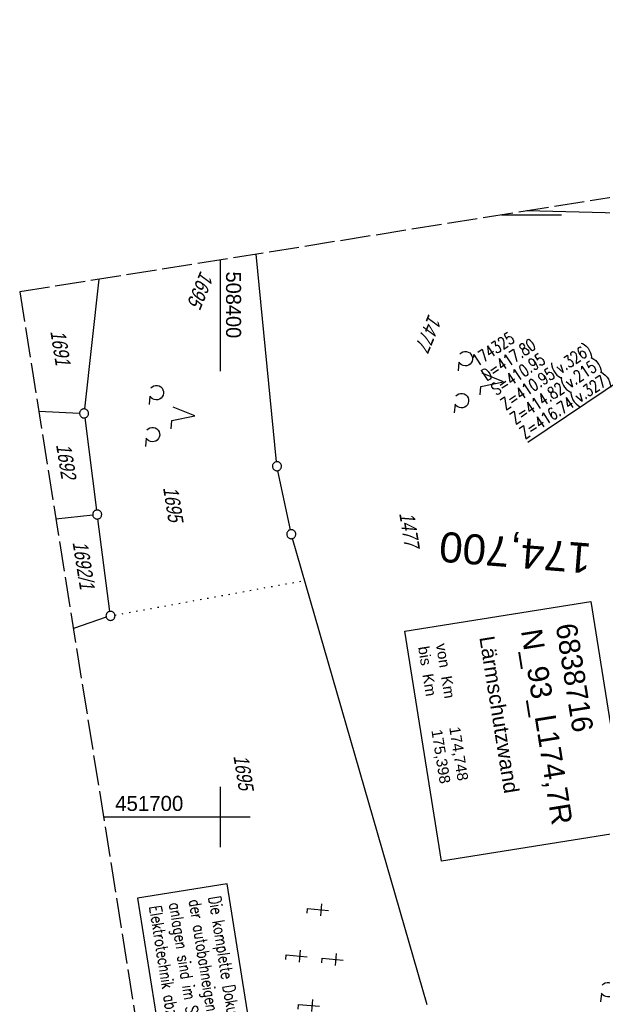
# Model space of a CAD drawing. Extents: x 508367 to 508796, y 450874 to 451832.
# Tile 30 of 37: x 508367 to 508464, y 451669 to 451832. Entities that reach past the tile are written whole.
import ezdxf
from ezdxf.enums import TextEntityAlignment as Align

# ---------------------------------------------------------------- set-up
doc = ezdxf.new("R2010")
doc.units = 0
doc.header["$LTSCALE"] = 10
doc.header["$MEASUREMENT"] = 0
for name, pattern in [('AUSGEZOGEN', [0]), ('LT00', [0]), ('LT14', [0.6, 0.5, -0.1]), ('LT17', [0.15, 0.1, -0.05]), ('PUNKTX2_STR', [0.6, 0.1, -0.5])]:
    doc.linetypes.add(name, pattern=pattern)
doc.layers.get('0').update_dxf_attribs({"linetype": 'LT00'})
for name, color, linetype in [('--EK_Schacht-Text', 5, 'LT00'), ('--EK_ST-93-1', 30, 'LT17'), ('BAB-KABEL_TEXT_KASTEN', 224, 'Continuous'), ('BW_TEXT_B', 20, 'AUSGEZOGEN'), ('DFK_FLUR_NR', 250, 'LT00'), ('DFK_GZPKT', 250, 'LT00'), ('DFK_KATASTER', 250, 'LT00'), ('DFK_NUTZUNG', 250, 'LT00'), ('DFK_NUTZUNGSGRENZE', 70, 'PUNKTX2_STR'), ('V120_RASTER', 250, 'LT00'), ('V121_RASTER', 250, 'LT00')]:
    doc.layers.add(name, color=color, linetype=linetype)
doc.layers.add('-BLATT_121-RAND', color=7, linetype='LT14', plot=False)
doc.styles.add('Beschrift', font='ARIAL.TTF')
doc.styles.add('ROMANS', font='romans.shx', dxfattribs={"width": 0.8})
doc.styles.add('schachtbeschriftung', font='romans.shx', dxfattribs={"width": 0.75, "height": 2})
doc.styles.get("Standard").update_dxf_attribs({"font": 'ARIAL.TTF'})

# ---------------------------------------------------------------- blocks, each defined once
blk = doc.blocks.new('SYMB7010')
at = {"color": 0, "linetype": 'ByBlock'}
for points in [[(-0.031408, 0.499213), (-0.093728, 0.49134), (-0.15457, 0.475719), (-0.212975, 0.452595), (-0.268021, 0.422333), (-0.31884, 0.385411), (-0.36463, 0.342411), (-0.40467, 0.29401), (-0.438329, 0.240973), (-0.465074, 0.184136), (-0.484486, 0.124395), (-0.496256, 0.062692), (-0.5002, 0)], [(-0.5002, 0), (-0.496256, -0.062692), (-0.484486, -0.124395), (-0.465075, -0.184136), (-0.438329, -0.240973), (-0.404671, -0.29401), (-0.36463, -0.342411), (-0.31884, -0.385411), (-0.268021, -0.422333), (-0.212975, -0.452595), (-0.154571, -0.475719), (-0.093728, -0.49134), (-0.031408, -0.499213), (0.031408, -0.499213)], [(0.5002, 0), (0.496256, 0.062692), (0.484485, 0.124395), (0.465074, 0.184136), (0.438329, 0.240973), (0.40467, 0.29401), (0.36463, 0.342411), (0.31884, 0.385411), (0.268021, 0.422333), (0.212975, 0.452595), (0.15457, 0.475719), (0.093728, 0.49134), (0.031408, 0.499213), (-0.031408, 0.499213)], [(0.031408, -0.499213), (0.093728, -0.491341), (0.15457, -0.475719), (0.212975, -0.452595), (0.268021, -0.422333), (0.31884, -0.385411), (0.36463, -0.342411), (0.404671, -0.294011), (0.438329, -0.240974), (0.465075, -0.184136), (0.484486, -0.124395), (0.496256, -0.062692), (0.500201, 0)]]:
    blk.add_lwpolyline(points, dxfattribs=at)
blk = doc.blocks.new('SYMB7260')
at = {"color": 0, "linetype": 'ByBlock'}
for p, q in [((0.1, 0.355), (-0.1, 0.355)), ((-0.7, 0.035), (-0.9, 0.035)), ((0.9, 0.035), (0.7, 0.035)), ((0.1, -0.245), (-0.1, -0.245))]:
    blk.add_line(p, q, dxfattribs=at)
for points in [[(0.08, 0.125), (0, 0.125), (0, 0.475)], [(-0.72, -0.195), (-0.8, -0.195), (-0.8, 0.155)], [(0.88, -0.195), (0.8, -0.195), (0.8, 0.155)], [(0.08, -0.475), (0, -0.475), (0, -0.125)]]:
    blk.add_lwpolyline(points, dxfattribs=at)
blk = doc.blocks.new('SYMB7201')
at = {"color": 0, "linetype": 'ByBlock'}
for p, q in [((0, 0.385), (-0.11, 0.015)), ((-0.255, -0.385), (-0.115, -0.385)), ((0.445, -0.385), (0.585, -0.385))]:
    blk.add_line(p, q, dxfattribs=at)
for points in [[(0.25, 0.015), (0.11, 0.015), (0, 0.385)], [(-0.393816, -0.383308), (-0.416239, -0.362945), (-0.432849, -0.337617), (-0.442589, -0.308936), (-0.444836, -0.27873), (-0.439449, -0.248923), (-0.426769, -0.221415), (-0.407606, -0.197958), (-0.38318, -0.180047), (-0.355047, -0.168823), (-0.325, -0.165), (-0.294953, -0.168823), (-0.26682, -0.180047), (-0.242394, -0.197959), (-0.223231, -0.221415), (-0.210551, -0.248923), (-0.205164, -0.27873), (-0.207411, -0.308936), (-0.21715, -0.337617), (-0.233761, -0.362945), (-0.256184, -0.383308)], [(0.306185, -0.383308), (0.283761, -0.362945), (0.267151, -0.337617), (0.257411, -0.308936), (0.255164, -0.27873), (0.260552, -0.248923), (0.273231, -0.221415), (0.292394, -0.197958), (0.31682, -0.180047), (0.344953, -0.168823), (0.375, -0.165), (0.405047, -0.168823), (0.43318, -0.180047), (0.457606, -0.197959), (0.476769, -0.221415), (0.489449, -0.248923), (0.494836, -0.27873), (0.492589, -0.308936), (0.48285, -0.337617), (0.466239, -0.362945), (0.443816, -0.383308)]]:
    blk.add_lwpolyline(points, dxfattribs=at)

msp = doc.modelspace()

# ---------------------------------------------------------------- linework, layer by layer
at = {"layer": '--EK_Schacht-Text', "flags": 128}
msp.add_lwpolyline([(508451.13, 451762.25), (508467.21, 451773.04), (508477.31, 451766.12)], dxfattribs=at)
at = {"layer": '-BLATT_121-RAND'}
msp.add_lwpolyline([(508366.71, 451787.23), (508512.47, 450873.79), (508795.89, 450919.01), (508650.12, 451832.45), (508366.71, 451787.23)], dxfattribs=at)
at = {"layer": 'BAB-KABEL_TEXT_KASTEN', "linetype": 'AUSGEZOGEN'}
msp.add_lwpolyline([(508386.29, 451686.54), (508392.13, 451649.94), (508407, 451652.31), (508401.16, 451688.91)], close=True, dxfattribs=at)
at = {"layer": 'BW_TEXT_B'}
msp.add_lwpolyline([(508461.6, 451735.79), (508467.7, 451697.57), (508436.82, 451692.64), (508430.72, 451730.86)], close=True, dxfattribs=at)
at = {"layer": 'DFK_KATASTER'}
for p, q in [((508466.14, 451800.31), (508451.01, 451800.68)), ((508409.39, 451759.02), (508406.02, 451793.5)), ((508379.88, 451789.33), (508377.49, 451767.78)), ((508369.87, 451767.41), (508376.66, 451767.08)), ((508377.51, 451766.3), (508379.49, 451750.99)), ((508411.69, 451747.71), (508409.62, 451757.53)), ((508372.72, 451749.55), (508378.84, 451750.17)), ((508381.7, 451734.15), (508379.69, 451749.51)), ((508434.4, 451668.78), (508412.05, 451746.26)), ((508381.09, 451733.17), (508375.63, 451731.31))]:
    msp.add_line(p, q, dxfattribs=at)
at = {"layer": 'DFK_NUTZUNGSGRENZE', "ltscale": 0.2}
msp.add_line((508382.54, 451733.54), (508414.06, 451739.29), dxfattribs=at)
at = {"layer": 'V120_RASTER'}
msp.add_line((508400, 451792.54), (508400, 451781.4), dxfattribs=at)
at = {"layer": 'V121_RASTER'}
for p, q in [((508456.75, 451800), (508446.75, 451800)), ((508400, 451792.54), (508400, 451774.04)), ((508400, 451705), (508400, 451695)), ((508380.63, 451700), (508405, 451700))]:
    msp.add_line(p, q, dxfattribs=at)

# ---------------------------------------------------------------- block references
at = {"layer": 'DFK_GZPKT', "xscale": 1.500000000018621, "yscale": 1.5, "zscale": 1.5, "rotation": 264.7377099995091}
for p in [(508377.41, 451767.04), (508409.46, 451758.27), (508379.59, 451750.25), (508411.84, 451746.98), (508381.8, 451733.41)]:
    msp.add_blockref('SYMB7010', p, dxfattribs=at)
at = {"layer": 'DFK_NUTZUNG', "xscale": 10.00000000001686, "yscale": 10, "zscale": 10, "rotation": 264.7377100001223}
for name, p in [('SYMB7201', (508443.3, 451772.64)), ('SYMB7201', (508391.96, 451767)), ('SYMB7260', (508415.74, 451676.66)), ('SYMB7201', (508466.98, 451667.8))]:
    msp.add_blockref(name, p, dxfattribs=at)

# ---------------------------------------------------------------- texts
at = {"layer": '--EK_Schacht-Text', "style": 'schachtbeschriftung', "width": 0.75}
for s, p in [('174325', (508442.7, 451774.75)), ('D=417.80', (508444.29, 451772.35)), ('Z=410.95(v.326)', (508447.47, 451767.55)), ('S=410.95', (508445.88, 451769.95)), ('Z=414.82(v.215)', (508449.06, 451765.15)), ('Z=416.74(v.327)', (508450.65, 451762.74))]:
    msp.add_text(s, height=2, rotation=33.5089, dxfattribs=at).set_placement(p)
at = {"layer": '--EK_ST-93-1', "style": 'Beschrift'}
msp.add_text('174,700', height=5, rotation=-184.5699, dxfattribs=at).set_placement((508461.63, 451742.92), align=Align.MIDDLE_LEFT)
at = {"layer": 'BAB-KABEL_TEXT_KASTEN', "insert": (508400.07, 451686.98), "char_height": 2, "width": 33.7438, "attachment_point": 1, "rotation": 279.0666, "style": 'ROMANS'}
msp.add_mtext('{\\W0.75;Die komplette Dokumentation der autobahneigenen Kabel-\\Panlagen sind im Sachgebiet Elektrotechnik abzufragen.}', dxfattribs=at)
at = {"layer": 'BW_TEXT_B', "insert": (508459.22, 451732.42), "char_height": 2, "width": 32.6036, "attachment_point": 1, "rotation": 279.0666, "style": 'Beschrift'}
msp.add_mtext('\\pt10,14;{\\Funir_o|c0;\\H1.75x;6838716}\\P\\ptz;{\\H1.75x;N_93_L174,7R\\W0.8;\\P\\H0.3714x;\\W1;\\P\\H1.924x;Lärmschutzwand\\P\\H0.1999x;\\P\\H3.602x;\\P\\pt14;von  Km^I174,748\\Pbis  Km^I175,398}', dxfattribs=at)
at = {"layer": 'DFK_FLUR_NR', "oblique": 13.754, "width": 0.75}
for s, rotation, p in [('1695', 247.428, (508396.79, 451790.87)), ('1477', 247.428, (508434.69, 451783.69)), ('1691', 279.0666, (508371.79, 451780.67)), ('1692', 279.0666, (508372.74, 451761.82)), ('1695', 279.0666, (508390.52, 451754.69)), ('1477', 279.0666, (508429.77, 451750.42)), ('1692/1', 279.0666, (508375.48, 451745.63)), ('1695', 279.0666, (508402.21, 451710.12))]:
    msp.add_text(s, height=2.5, rotation=rotation, dxfattribs=at).set_placement(p)
at = {"layer": 'V121_RASTER'}
for s, rotation, width, p in [(' 508400', -90.0007, 0.951, (508401, 451791.54)), (' 451700', -0.0007, 0.972, (508381.63, 451701))]:
    msp.add_text(s, height=2.5, rotation=rotation, dxfattribs=dict(at, width=width)).set_placement(p)

doc.saveas('drawing.dxf')
